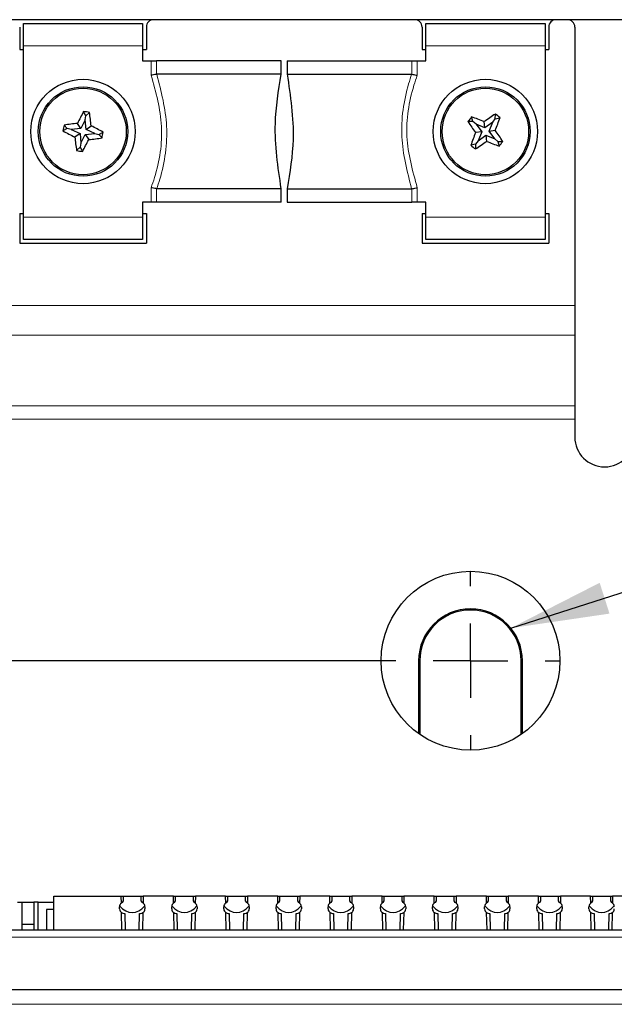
# Paper-space layout 'Blatt3' of a CAD drawing. Header units: millimetres. Extents: x 5 to 418, y 2 to 292.
# Tile 30 of 39: x 127 to 147, y 228 to 261. Entities that reach past the tile are written whole.
import ezdxf

# ---------------------------------------------------------------- set-up
doc = ezdxf.new("R2010")
doc.units = ezdxf.units.MM
doc.layers.add('SLD-0', color=7, linetype='Continuous')
doc.styles.add('SLDTEXTSTYLE0', font='TXT', dxfattribs={"width": 0.605})
doc.dimstyles.new('SLDDIMSTYLE0', dxfattribs={"dimtxt": 3.5, "dimasz": 3.302, "dimexe": 0, "dimexo": 0.0625, "dimgap": 0.875, "dimtad": 1, "dimlfac": 2, "dimrnd": 1e-09, "dimzin": 12, "dimdsep": 46, "dimtxsty": 'SLDTEXTSTYLE0', "dimsah": 1, "dimcen": 0.09, "dimadec": 0, "dimazin": 3, "dimtfac": 1, "dimtofl": 0, "dimtmove": 0, "dimatfit": 3, "dimfxl": 1, "dimfrac": 2, "dimtolj": 1, "dimtzin": 12, "dimarcsym": 0})
doc.dimstyles.new('SLDDIMSTYLE2', dxfattribs={"dimtxt": 0.18, "dimasz": 3.302, "dimexe": 0, "dimexo": 0.0625, "dimgap": 0, "dimtad": 0, "dimtih": 1, "dimtoh": 1, "dimdec": 0, "dimrnd": 1e-09, "dimzin": 0, "dimdsep": 46, "dimtxsty": 'Standard', "dimsah": 1, "dimcen": 0.09, "dimadec": 0, "dimazin": 0, "dimtfac": 3.302, "dimtdec": 0, "dimtofl": 0, "dimtmove": 0, "dimatfit": 3, "dimfxl": 1, "dimfrac": 2, "dimtolj": 1, "dimtzin": 0, "dimarcsym": 0})

# ---------------------------------------------------------------- blocks, each defined once
blk = doc.blocks.new('_D_8')
at = {"layer": 'SLD-0'}
for p, q in [((139.387, 239.197), (94.753, 239.197)), ((95.753, 101.697), (95.753, 239.197)), ((139.392, 101.697), (94.753, 101.697))]:
    blk.add_line(p, q, dxfattribs=at)
for points in [[(95.753, 239.197), (95.245, 235.895), (96.261, 235.895)], [(95.753, 101.697), (96.261, 104.999), (95.245, 104.999)]]:
    blk.add_solid(points, dxfattribs=at)
at = {"layer": 'SLD-0', "insert": (91.241, 166.436), "char_height": 3.5, "attachment_point": 1, "rotation": 90, "style": 'SLDTEXTSTYLE0'}
blk.add_mtext('275', dxfattribs=at)
blk = doc.blocks.new('_D_9')
at = {"layer": 'SLD-0'}
for p, q in [((156.627, 260.697), (103.27, 260.697)), ((104.27, 260.697), (104.27, 242.947)), ((110.876, 242.947), (103.27, 242.947))]:
    blk.add_line(p, q, dxfattribs=at)
for points in [[(104.27, 260.697), (103.762, 257.395), (104.778, 257.395)], [(104.27, 242.947), (104.778, 246.249), (103.762, 246.249)]]:
    blk.add_solid(points, dxfattribs=at)
at = {"layer": 'SLD-0', "insert": (99.758, 247.143), "char_height": 3.5, "attachment_point": 1, "rotation": 90, "style": 'SLDTEXTSTYLE0'}
blk.add_mtext('35,5', dxfattribs=at)
blk = doc.blocks.new('_D_11')
at = {"layer": 'SLD-0'}
for p, q in [((109.877, 241.947), (109.877, 269.118)), ((174.877, 241.947), (174.877, 269.118)), ((109.877, 268.118), (174.877, 268.118))]:
    blk.add_line(p, q, dxfattribs=at)
for points in [[(109.877, 268.118), (113.179, 267.61), (113.179, 268.626)], [(174.877, 268.118), (171.575, 268.626), (171.575, 267.61)]]:
    blk.add_solid(points, dxfattribs=at)
at = {"layer": 'SLD-0', "insert": (138.366, 272.63), "char_height": 3.5, "attachment_point": 1, "style": 'SLDTEXTSTYLE0'}
blk.add_mtext('130', dxfattribs=at)
blk = doc.blocks.new('SW_CENTERMARKSYMBOL_3')
at = {"layer": 'SLD-0', "color": 0}
for p, q in [((0, 2.5), (0, 2.989)), ((0, 0), (0, 1.25)), ((-2.5, 0), (-2.989, 0)), ((0, 0), (-1.25, 0)), ((0, 0), (0, -1.25)), ((0, 0), (1.25, 0)), ((2.5, 0), (2.989, 0)), ((0, -2.5), (0, -2.989))]:
    blk.add_line(p, q, dxfattribs=at)

psp = doc.layouts.new('Blatt3')

# ---------------------------------------------------------------- linework, layer by layer
at = {"color": 7, "linetype": 'Continuous', "lineweight": 25}
for p, q in [((127.3766, 260.5718), (131.3766, 260.5718)), ((127.3766, 259.8218), (127.3766, 260.5718)), ((131.3766, 260.5718), (131.3766, 259.8218)), ((140.8766, 260.5718), (144.8766, 260.5718)), ((140.8766, 259.8218), (140.8766, 260.5718)), ((144.8766, 260.5718), (144.8766, 259.8218)), ((127.2516, 260.4468), (127.2516, 259.6969)), ((131.5016, 260.4468), (131.5016, 259.6969)), ((140.7516, 260.4468), (140.7516, 259.6969)), ((145.0016, 260.4468), (145.0016, 259.6969)), ((145.8766, 260.4468), (145.8766, 251.1102)), ((127.2516, 259.6969), (127.3766, 259.6969)), ((127.3766, 254.0718), (127.3766, 259.8218)), ((131.3766, 259.8218), (131.3766, 259.3218)), ((131.3766, 259.6969), (131.5016, 259.6969)), ((140.7516, 259.6969), (140.8766, 259.6969)), ((140.8766, 259.3218), (140.8766, 259.8218)), ((144.8766, 259.8218), (144.8766, 254.0718)), ((144.8766, 259.6969), (145.0016, 259.6969)), ((131.3766, 259.3218), (131.6615, 259.3218)), ((131.6615, 259.3218), (131.8471, 259.3218)), ((136.0266, 259.3218), (131.8471, 259.3218)), ((136.0266, 258.8669), (136.0266, 259.3218)), ((136.2266, 259.3218), (136.2266, 258.8669)), ((136.2266, 259.3218), (140.4061, 259.3218)), ((140.4061, 259.3218), (140.5916, 259.3218)), ((140.5916, 259.3218), (140.8766, 259.3218)), ((131.8471, 258.8666), (131.8517, 258.8669)), ((136.0266, 258.8669), (131.8517, 258.8669)), ((136.2266, 258.8669), (140.4014, 258.8669)), ((140.4014, 258.8669), (140.4061, 258.8666)), ((129.4721, 257.4738), (129.3977, 257.6199)), ((129.4477, 257.3396), (129.3067, 257.0477)), ((129.4477, 257.3396), (129.4721, 257.4738)), ((129.4774, 257.0168), (129.4477, 257.3396)), ((129.4721, 257.4738), (129.5929, 257.5845)), ((142.4558, 257.2782), (142.2919, 257.281)), ((142.4558, 257.2782), (142.4147, 257.4368)), ((142.563, 257.1938), (142.4558, 257.2782)), ((142.8621, 257.0687), (142.8373, 257.277)), ((143.1235, 257.2604), (143.2079, 257.3676)), ((143.2079, 257.3676), (143.2107, 257.5315)), ((143.2079, 257.3676), (143.3665, 257.4088)), ((128.8496, 257.0423), (128.7035, 256.968)), ((128.8496, 257.0423), (128.7389, 257.1632)), ((128.9838, 257.018), (128.8496, 257.0423)), ((129.3067, 257.0477), (128.9838, 257.018)), ((128.9838, 257.018), (129.2757, 256.8769)), ((129.3067, 257.0477), (129.1872, 257.2201)), ((129.4774, 257.0168), (129.6498, 257.1363)), ((129.7693, 256.8757), (129.4774, 257.0168)), ((142.8621, 257.0687), (142.563, 257.1938)), ((142.563, 257.1938), (142.7547, 256.9324)), ((143.1235, 257.2604), (142.8621, 257.0687)), ((142.9984, 256.9613), (143.1235, 257.2604)), ((142.9984, 256.9613), (143.2067, 256.9861)), ((143.1902, 256.6999), (142.9984, 256.9613)), ((129.2757, 256.8769), (129.1033, 256.7574)), ((129.2757, 256.8769), (129.3054, 256.5541)), ((129.3054, 256.5541), (129.4465, 256.846)), ((129.4465, 256.846), (129.7693, 256.8757)), ((129.4465, 256.846), (129.566, 256.6736)), ((129.7693, 256.8757), (129.9035, 256.8514)), ((129.9035, 256.8514), (130.0496, 256.9257)), ((129.9035, 256.8514), (130.0143, 256.7305)), ((142.6296, 256.6332), (142.5453, 256.5261)), ((142.7547, 256.9324), (142.5464, 256.9076)), ((142.7547, 256.9324), (142.6296, 256.6332)), ((142.6296, 256.6332), (142.8911, 256.825)), ((142.8911, 256.825), (142.9158, 256.6167)), ((142.8911, 256.825), (143.1902, 256.6999)), ((143.1902, 256.6999), (143.2973, 256.6155)), ((143.2973, 256.6155), (143.3385, 256.4569)), ((143.2973, 256.6155), (143.4612, 256.6127)), ((129.2811, 256.4199), (129.1602, 256.3092)), ((129.3054, 256.5541), (129.2811, 256.4199)), ((129.2811, 256.4199), (129.3554, 256.2738)), ((142.5453, 256.5261), (142.3866, 256.4849)), ((142.5453, 256.5261), (142.5425, 256.3622)), ((131.8517, 255.0267), (131.8471, 255.0271)), ((136.0266, 255.0267), (131.8517, 255.0267)), ((136.0266, 254.5718), (136.0266, 255.0267)), ((136.2266, 255.0267), (140.4014, 255.0267)), ((136.2266, 255.0267), (136.2266, 254.5718)), ((140.4061, 255.0271), (140.4014, 255.0267)), ((131.3766, 254.5718), (131.3766, 254.0718)), ((131.6615, 254.5718), (131.3766, 254.5718)), ((131.8471, 254.5718), (131.6615, 254.5718)), ((136.0266, 254.5718), (131.8471, 254.5718)), ((136.2266, 254.5718), (140.4061, 254.5718)), ((140.5916, 254.5718), (140.4061, 254.5718)), ((140.8766, 254.5718), (140.5916, 254.5718)), ((140.8766, 254.0718), (140.8766, 254.5718)), ((127.2516, 254.1968), (127.3766, 254.1968)), ((127.2516, 254.1968), (127.2516, 253.1968)), ((127.3766, 253.3219), (127.3766, 254.0718)), ((131.3766, 254.1968), (131.5016, 254.1968)), ((131.3766, 254.0718), (131.3766, 253.3219)), ((131.5016, 254.1968), (131.5016, 253.1968)), ((140.7516, 254.1968), (140.8766, 254.1968)), ((140.7516, 254.1968), (140.7516, 253.1968)), ((140.8766, 253.3219), (140.8766, 254.0718)), ((144.8766, 254.1968), (145.0016, 254.1968)), ((144.8766, 254.0718), (144.8766, 253.3219)), ((145.0016, 254.1968), (145.0016, 253.1968)), ((131.3766, 253.3219), (127.3766, 253.3219)), ((144.8766, 253.3219), (140.8766, 253.3219)), ((127.2516, 253.1968), (131.5016, 253.1968)), ((140.7516, 253.1968), (145.0016, 253.1968)), ((145.8766, 251.1102), (145.8766, 250.1133)), ((145.8766, 250.1133), (145.8766, 247.7462)), ((145.8766, 247.7462), (145.8766, 247.2931)), ((145.8766, 247.2931), (145.8766, 246.6969)), ((140.6373, 239.1968), (140.6373, 236.7525)), ((140.6766, 239.1968), (140.6766, 236.725)), ((144.0766, 236.725), (144.0766, 239.1968)), ((144.1159, 236.7525), (144.1159, 239.1968)), ((128.4016, 230.1718), (128.4016, 231.2968)), ((128.4016, 231.2968), (130.6578, 231.2968)), ((130.6624, 231.0675), (130.6578, 231.2968)), ((130.6578, 231.2968), (130.7216, 231.2968)), ((130.7216, 231.2968), (130.7216, 231.1382)), ((130.7216, 231.2968), (131.3316, 231.2968)), ((131.3316, 231.1382), (131.3316, 231.2968)), ((131.3316, 231.2968), (131.3954, 231.2968)), ((131.3954, 231.2968), (131.3908, 231.0675)), ((132.4078, 231.2968), (131.3954, 231.2968)), ((132.4124, 231.0675), (132.4078, 231.2968)), ((132.4078, 231.2968), (132.4716, 231.2968)), ((132.4716, 231.2968), (132.4716, 231.1382)), ((132.4716, 231.2968), (133.0816, 231.2968)), ((133.0816, 231.1382), (133.0816, 231.2968)), ((133.0816, 231.2968), (133.1454, 231.2968)), ((133.1454, 231.2968), (133.1408, 231.0675)), ((134.1578, 231.2968), (133.1454, 231.2968)), ((134.1624, 231.0675), (134.1578, 231.2968)), ((134.1578, 231.2968), (134.2216, 231.2968)), ((134.2216, 231.2968), (134.2216, 231.1382)), ((134.2216, 231.2968), (134.8316, 231.2968)), ((134.8316, 231.1382), (134.8316, 231.2968)), ((134.8316, 231.2968), (134.8954, 231.2968)), ((134.8954, 231.2968), (134.8908, 231.0675)), ((135.9078, 231.2968), (134.8954, 231.2968)), ((135.9124, 231.0675), (135.9078, 231.2968)), ((135.9078, 231.2968), (135.9716, 231.2968)), ((135.9716, 231.2968), (135.9716, 231.1382)), ((135.9716, 231.2968), (136.5816, 231.2968)), ((136.5816, 231.1382), (136.5816, 231.2968)), ((136.5816, 231.2968), (136.6454, 231.2968)), ((136.6454, 231.2968), (136.6408, 231.0675)), ((137.6578, 231.2968), (136.6454, 231.2968)), ((137.6624, 231.0675), (137.6578, 231.2968)), ((137.6578, 231.2968), (137.7216, 231.2968)), ((137.7216, 231.2968), (137.7216, 231.1382)), ((137.7216, 231.2968), (138.3316, 231.2968)), ((138.3316, 231.1382), (138.3316, 231.2968)), ((138.3316, 231.2968), (138.3954, 231.2968)), ((138.3954, 231.2968), (138.3908, 231.0675)), ((139.4078, 231.2968), (138.3954, 231.2968)), ((139.4124, 231.0675), (139.4078, 231.2968)), ((139.4078, 231.2968), (139.4716, 231.2968)), ((139.4716, 231.2968), (139.4716, 231.1382)), ((139.4716, 231.2968), (140.0816, 231.2968)), ((140.0816, 231.1382), (140.0816, 231.2968)), ((140.0816, 231.2968), (140.1454, 231.2968)), ((140.1454, 231.2968), (140.1408, 231.0675)), ((141.1578, 231.2968), (140.1454, 231.2968)), ((141.1624, 231.0675), (141.1578, 231.2968)), ((141.1578, 231.2968), (141.2216, 231.2968)), ((141.2216, 231.2968), (141.2216, 231.1382)), ((141.2216, 231.2968), (141.8316, 231.2968)), ((141.8316, 231.1382), (141.8316, 231.2968)), ((141.8316, 231.2968), (141.8954, 231.2968)), ((141.8954, 231.2968), (141.8908, 231.0675)), ((142.9078, 231.2968), (141.8954, 231.2968)), ((142.9124, 231.0675), (142.9078, 231.2968)), ((142.9078, 231.2968), (142.9716, 231.2968)), ((142.9716, 231.2968), (142.9716, 231.1382)), ((142.9716, 231.2968), (143.5816, 231.2968)), ((143.5816, 231.1382), (143.5816, 231.2968)), ((143.5816, 231.2968), (143.6454, 231.2968)), ((143.6454, 231.2968), (143.6408, 231.0675)), ((144.6578, 231.2968), (143.6454, 231.2968)), ((144.6624, 231.0675), (144.6578, 231.2968)), ((144.6578, 231.2968), (144.7216, 231.2968)), ((144.7216, 231.2968), (144.7216, 231.1382)), ((144.7216, 231.2968), (145.3316, 231.2968)), ((145.3316, 231.1382), (145.3316, 231.2968)), ((145.3316, 231.2968), (145.3954, 231.2968)), ((145.3954, 231.2968), (145.3908, 231.0675)), ((146.4078, 231.2968), (145.3954, 231.2968)), ((146.4124, 231.0675), (146.4078, 231.2968)), ((146.4078, 231.2968), (146.4716, 231.2968)), ((146.4716, 231.2968), (146.4716, 231.1382)), ((146.4716, 231.2968), (147.0816, 231.2968)), ((147.0816, 231.1382), (147.0816, 231.2968)), ((147.0816, 231.2968), (147.1454, 231.2968)), ((147.1454, 231.2968), (147.1408, 231.0675)), ((148.1578, 231.2968), (147.1454, 231.2968)), ((127.1764, 231.0968), (127.3266, 231.0968)), ((127.3266, 231.0968), (127.3266, 230.1718)), ((127.3266, 231.0968), (127.7266, 231.0968)), ((127.7266, 231.0968), (127.7266, 230.1718)), ((127.8768, 231.0968), (127.7266, 231.0968)), ((127.8768, 231.0968), (128.4016, 231.0968)), ((127.8768, 230.1718), (127.8768, 231.0968)), ((128.4016, 230.8468), (128.1516, 230.8468)), ((128.1516, 230.8468), (128.1516, 230.1718)), ((130.6016, 230.8719), (130.6016, 230.9468)), ((130.7216, 231.1382), (130.6863, 231.0819)), ((131.3669, 231.0819), (131.3316, 231.1382)), ((131.4516, 230.9468), (131.4516, 230.8719)), ((132.3516, 230.8719), (132.3516, 230.9468)), ((132.4716, 231.1382), (132.4363, 231.0819)), ((133.1169, 231.0819), (133.0816, 231.1382)), ((133.2016, 230.9468), (133.2016, 230.8719)), ((134.1016, 230.8719), (134.1016, 230.9468)), ((134.2216, 231.1382), (134.1863, 231.0819)), ((134.8669, 231.0819), (134.8316, 231.1382)), ((134.9516, 230.9468), (134.9516, 230.8719)), ((135.8516, 230.8719), (135.8516, 230.9468)), ((135.9716, 231.1382), (135.9363, 231.0819)), ((136.6169, 231.0819), (136.5816, 231.1382)), ((136.7016, 230.9468), (136.7016, 230.8719)), ((137.6016, 230.8719), (137.6016, 230.9468)), ((137.7216, 231.1382), (137.6863, 231.0819)), ((138.3669, 231.0819), (138.3316, 231.1382)), ((138.4516, 230.9468), (138.4516, 230.8719)), ((139.3516, 230.8719), (139.3516, 230.9468)), ((139.4716, 231.1382), (139.4363, 231.0819)), ((140.1169, 231.0819), (140.0816, 231.1382)), ((140.2016, 230.9468), (140.2016, 230.8719)), ((141.1016, 230.8719), (141.1016, 230.9468)), ((141.2216, 231.1382), (141.1863, 231.0819)), ((141.8669, 231.0819), (141.8316, 231.1382)), ((141.9516, 230.9468), (141.9516, 230.8719)), ((142.8516, 230.8719), (142.8516, 230.9468)), ((142.9716, 231.1382), (142.9363, 231.0819)), ((143.6169, 231.0819), (143.5816, 231.1382)), ((143.7016, 230.9468), (143.7016, 230.8719)), ((144.6016, 230.8719), (144.6016, 230.9468)), ((144.7216, 231.1382), (144.6863, 231.0819)), ((145.3669, 231.0819), (145.3316, 231.1382)), ((145.4516, 230.9468), (145.4516, 230.8719)), ((146.3516, 230.8719), (146.3516, 230.9468)), ((146.4716, 231.1382), (146.4363, 231.0819)), ((147.1169, 231.0819), (147.0816, 231.1382)), ((130.6804, 230.1718), (130.6689, 230.7467)), ((130.7516, 230.7218), (130.7785, 230.7218)), ((130.7785, 230.7218), (130.7881, 230.1718)), ((131.2651, 230.1718), (131.2747, 230.7218)), ((131.2747, 230.7218), (131.3016, 230.7218)), ((131.3843, 230.7467), (131.3727, 230.1718)), ((132.4304, 230.1718), (132.4189, 230.7467)), ((132.5016, 230.7218), (132.5285, 230.7218)), ((132.5285, 230.7218), (132.5381, 230.1718)), ((133.0151, 230.1718), (133.0247, 230.7218)), ((133.0247, 230.7218), (133.0516, 230.7218)), ((133.1343, 230.7467), (133.1227, 230.1718)), ((134.1804, 230.1718), (134.1689, 230.7467)), ((134.2516, 230.7218), (134.2785, 230.7218)), ((134.2785, 230.7218), (134.2881, 230.1718)), ((134.7651, 230.1718), (134.7747, 230.7218)), ((134.7747, 230.7218), (134.8016, 230.7218)), ((134.8843, 230.7467), (134.8727, 230.1718)), ((135.9304, 230.1718), (135.9189, 230.7467)), ((136.0016, 230.7218), (136.0285, 230.7218)), ((136.0285, 230.7218), (136.0381, 230.1718)), ((136.5151, 230.1718), (136.5247, 230.7218)), ((136.5247, 230.7218), (136.5516, 230.7218)), ((136.6343, 230.7467), (136.6227, 230.1718)), ((137.6804, 230.1718), (137.6689, 230.7467)), ((137.7516, 230.7218), (137.7785, 230.7218)), ((137.7785, 230.7218), (137.7881, 230.1718)), ((138.2651, 230.1718), (138.2747, 230.7218)), ((138.2747, 230.7218), (138.3016, 230.7218)), ((138.3843, 230.7467), (138.3727, 230.1718)), ((139.4304, 230.1718), (139.4189, 230.7467)), ((139.5016, 230.7218), (139.5285, 230.7218)), ((139.5285, 230.7218), (139.5381, 230.1718)), ((140.0151, 230.1718), (140.0247, 230.7218)), ((140.0247, 230.7218), (140.0516, 230.7218)), ((140.1343, 230.7467), (140.1227, 230.1718)), ((141.1804, 230.1718), (141.1689, 230.7467)), ((141.2516, 230.7218), (141.2785, 230.7218)), ((141.2785, 230.7218), (141.2881, 230.1718)), ((141.7651, 230.1718), (141.7747, 230.7218)), ((141.7747, 230.7218), (141.8016, 230.7218)), ((141.8843, 230.7467), (141.8727, 230.1718)), ((142.9304, 230.1718), (142.9189, 230.7467)), ((143.0016, 230.7218), (143.0285, 230.7218)), ((143.0285, 230.7218), (143.0381, 230.1718)), ((143.5151, 230.1718), (143.5247, 230.7218)), ((143.5247, 230.7218), (143.5516, 230.7218)), ((143.6343, 230.7467), (143.6227, 230.1718)), ((144.6804, 230.1718), (144.6689, 230.7467)), ((144.7516, 230.7218), (144.7785, 230.7218)), ((144.7785, 230.7218), (144.7881, 230.1718)), ((145.2651, 230.1718), (145.2747, 230.7218)), ((145.2747, 230.7218), (145.3016, 230.7218)), ((145.3843, 230.7467), (145.3727, 230.1718)), ((146.4304, 230.1718), (146.4189, 230.7467)), ((146.5016, 230.7218), (146.5285, 230.7218)), ((146.5285, 230.7218), (146.5381, 230.1718)), ((147.0151, 230.1718), (147.0247, 230.7218)), ((147.0247, 230.7218), (147.0516, 230.7218)), ((147.1343, 230.7467), (147.1227, 230.1718)), ((127.3266, 230.3568), (127.7266, 230.3568)), ((119.2244, 230.1718), (165.5288, 230.1718)), ((126.6179, 228.1719), (158.1352, 228.1719))]:
    psp.add_line(p, q, dxfattribs=at)
at = {"color": 7, "linetype": 'Continuous', "lineweight": 18}
for p, q in [((131.3766, 259.8218), (127.3766, 259.8218)), ((144.8766, 259.8218), (140.8766, 259.8218)), ((131.6615, 258.8341), (131.6615, 259.3218)), ((131.8471, 259.3218), (131.8471, 258.8666)), ((140.4061, 258.8666), (140.4061, 259.3218)), ((140.5916, 259.3218), (140.5916, 258.8341)), ((131.6615, 254.5718), (131.6615, 255.0596)), ((131.8471, 255.0271), (131.8471, 254.5718)), ((140.4061, 254.5718), (140.4061, 255.0271)), ((140.5916, 255.0596), (140.5916, 254.5718)), ((127.3766, 254.0718), (131.3766, 254.0718)), ((140.8766, 254.0718), (144.8766, 254.0718)), ((145.8766, 251.1102), (117.3766, 251.1102)), ((145.8766, 250.1133), (117.3766, 250.1133)), ((145.8766, 247.7462), (117.3766, 247.7462)), ((145.8766, 247.2931), (117.3766, 247.2931)), ((140.6373, 239.1968), (140.6766, 239.1968)), ((144.1159, 239.1968), (144.0766, 239.1968)), ((165.5288, 229.9218), (119.2244, 229.9218)), ((158.1352, 227.6718), (126.6179, 227.6718))]:
    psp.add_line(p, q, dxfattribs=at)
at = {"color": 7, "linetype": 'Continuous', "lineweight": 25}
for centre, radius in [((129.3766, 256.9468), 1.75), ((142.8766, 256.9468), 1.75), ((129.3766, 256.9468), 1.5), ((129.3766, 256.9468), 1.45), ((142.8766, 256.9468), 1.5), ((142.8766, 256.9468), 1.45), ((142.3766, 239.1968), 3)]:
    psp.add_circle(centre, radius, dxfattribs=at)
for centre, radius, start, end in [((131.7516, 260.4468), 0.25, 90, 180), ((140.5016, 260.4468), 0.25, 0, 90), ((145.2516, 260.4468), 0.25, 90, 180), ((145.6266, 260.4468), 0.25, 0, 90), ((139.1117, 252.2484), 11.1002, 151.05888, 153.3914), ((127.4395, 246.2549), 11.5325, 79.23831, 80.22379), ((118.61, 255.9629), 11.102, 6.06673, 8.39891), ((151.5146, 250.1449), 11.6611, 141.29416, 142.26876), ((151.565, 263.3282), 11.0706, 213.10935, 215.44813), ((138.6981, 246.9698), 11.1072, 68.12004, 70.45112), ((149.2732, 248.2358), 11.0979, 123.11191, 125.44494), ((132.8958, 261.1267), 11.1112, 338.12089, 340.45113), ((136.2609, 248.5451), 11.3603, 51.28246, 52.28288), ((140.0691, 255.0093), 11.5331, 169.23639, 170.22181), ((134.0719, 266.6761), 11.0935, 241.05828, 243.39225), ((130.363, 246.1608), 11.1216, 96.06905, 98.39711), ((124.6817, 247.2185), 11.0926, 61.05819, 63.39235), ((134.1771, 250.558), 11.0839, 33.11075, 35.44672), ((140.1444, 257.931), 11.1032, 186.06697, 188.3989), ((119.6482, 261.6418), 11.0926, 331.05808, 333.3922), ((128.3941, 267.7017), 11.0902, 276.06575, 278.40041), ((118.6908, 258.8831), 11.5263, 349.23637, 350.22237), ((152.8573, 252.767), 11.1111, 158.12088, 160.45114), ((136.47, 265.6719), 11.1151, 303.11526, 305.44472), ((147.0551, 266.9239), 11.1072, 248.12004, 250.45112), ((134.3047, 263.6968), 11.577, 321.29063, 322.27231), ((131.313, 267.6355), 11.5291, 259.23817, 260.22394), ((149.6118, 265.4993), 11.5526, 231.28739, 232.2712), ((146.8766, 246.6968), 1, 180, 270), ((146.8766, 246.6968), 1, 270, 0), ((142.3766, 239.1968), 1.7393, 0, 180), ((142.3766, 239.1968), 1.7, 0, 180), ((130.7516, 230.9468), 0.15, 126.48314, 180), ((130.7516, 230.8718), 0.15, 180, 236.53072), ((130.7516, 230.9468), 0.15, 115.80401, 126.48314), ((131.3016, 230.9468), 0.15, 53.51686, 64.19599), ((131.3016, 230.8718), 0.15, 303.46928, 0), ((131.3016, 230.9468), 0.15, 0, 53.51686), ((132.5016, 230.9468), 0.15, 126.48314, 180), ((132.5016, 230.8718), 0.15, 180, 236.53072), ((132.5016, 230.9468), 0.15, 115.80401, 126.48314), ((133.0516, 230.9468), 0.15, 53.51686, 64.19599), ((133.0516, 230.8718), 0.15, 303.46928, 0), ((133.0516, 230.9468), 0.15, 0, 53.51686), ((134.2516, 230.9468), 0.15, 126.48314, 180), ((134.2516, 230.8718), 0.15, 180, 236.53072), ((134.2516, 230.9468), 0.15, 115.80401, 126.48314), ((134.8016, 230.9468), 0.15, 53.51686, 64.19599), ((134.8016, 230.8718), 0.15, 303.46928, 0), ((134.8016, 230.9468), 0.15, 0, 53.51686), ((136.0016, 230.9468), 0.15, 126.48314, 180), ((136.0016, 230.8718), 0.15, 180, 236.53072), ((136.0016, 230.9468), 0.15, 115.80401, 126.48314), ((136.5516, 230.9468), 0.15, 53.51686, 64.19599), ((136.5516, 230.8718), 0.15, 303.46928, 360), ((136.5516, 230.9468), 0.15, 360, 53.51686), ((137.7516, 230.9468), 0.15, 126.48314, 180), ((137.7516, 230.8718), 0.15, 180, 236.53072), ((137.7516, 230.9468), 0.15, 115.80401, 126.48314), ((138.3016, 230.9468), 0.15, 53.51686, 64.19599), ((138.3016, 230.8718), 0.15, 303.46928, 0), ((138.3016, 230.9468), 0.15, 0, 53.51686), ((139.5016, 230.9468), 0.15, 126.48314, 180), ((139.5016, 230.8718), 0.15, 180, 236.53072), ((139.5016, 230.9468), 0.15, 115.80401, 126.48314), ((140.0516, 230.9468), 0.15, 53.51686, 64.19599), ((140.0516, 230.8718), 0.15, 303.46928, 0), ((140.0516, 230.9468), 0.15, 0, 53.51686), ((141.2516, 230.9468), 0.15, 126.48314, 180), ((141.2516, 230.8718), 0.15, 180, 236.53072), ((141.2516, 230.9468), 0.15, 115.80401, 126.48314), ((141.8016, 230.9468), 0.15, 53.51686, 64.19599), ((141.8016, 230.8718), 0.15, 303.46928, 0), ((141.8016, 230.9468), 0.15, 0, 53.51686), ((143.0016, 230.9468), 0.15, 126.48314, 180), ((143.0016, 230.8718), 0.15, 180, 236.53072), ((143.0016, 230.9468), 0.15, 115.80401, 126.48314), ((143.5516, 230.9468), 0.15, 53.51686, 64.19599), ((143.5516, 230.8718), 0.15, 303.46928, 0), ((143.5516, 230.9468), 0.15, 0, 53.51686), ((144.7516, 230.9468), 0.15, 126.48314, 180), ((144.7516, 230.8718), 0.15, 180, 236.53072), ((144.7516, 230.9468), 0.15, 115.80401, 126.48314), ((145.3016, 230.9468), 0.15, 53.51686, 64.19599), ((145.3016, 230.8718), 0.15, 303.46928, 0), ((145.3016, 230.9468), 0.15, 0, 53.51686), ((146.5016, 230.9468), 0.15, 126.48314, 180), ((146.5016, 230.8718), 0.15, 180, 236.53072), ((146.5016, 230.9468), 0.15, 115.80401, 126.48314), ((147.0516, 230.9468), 0.15, 53.51686, 64.19599), ((147.0516, 230.8718), 0.15, 303.46928, 0), ((147.0516, 230.9468), 0.15, 0, 53.51686), ((130.7516, 230.8718), 0.15, 236.53072, 270), ((131.3016, 230.8718), 0.15, 270, 303.46928), ((132.5016, 230.8718), 0.15, 236.53072, 270), ((133.0516, 230.8718), 0.15, 270, 303.46928), ((134.2516, 230.8718), 0.15, 236.53072, 270), ((134.8016, 230.8718), 0.15, 270, 303.46928), ((136.0016, 230.8718), 0.15, 236.53072, 270), ((136.5516, 230.8718), 0.15, 270, 303.46928), ((137.7516, 230.8718), 0.15, 236.53072, 270), ((138.3016, 230.8718), 0.15, 270, 303.46928), ((139.5016, 230.8718), 0.15, 236.53072, 270), ((140.0516, 230.8718), 0.15, 270, 303.46928), ((141.2516, 230.8718), 0.15, 236.53072, 270), ((141.8016, 230.8718), 0.15, 270, 303.46928), ((143.0016, 230.8718), 0.15, 236.53072, 270), ((143.5516, 230.8718), 0.15, 270, 303.46928), ((144.7516, 230.8718), 0.15, 236.53072, 270), ((145.3016, 230.8718), 0.15, 270, 303.46928), ((146.5016, 230.8718), 0.15, 236.53072, 270), ((147.0516, 230.8718), 0.15, 270, 303.46928)]:
    psp.add_arc(centre, radius, start, end, dxfattribs=at)
for centre in [(131.0266, 232.0794), (132.7766, 232.0794), (134.5266, 232.0794), (136.2766, 232.0794), (138.0266, 232.0794), (139.7766, 232.0794), (141.5266, 232.0794), (143.2766, 232.0794), (145.0266, 232.0794), (146.7766, 232.0794)]:
    psp.add_ellipse(centre, major_axis=(0, 1.3284), ratio=0.5770863, start_param=2.5571517, end_param=3.7260336, dxfattribs=at)
for points, knots in [([(131.8471, 258.8666), (131.826, 258.8629), (131.7839, 258.8556), (131.7171, 258.8439), (131.676, 258.8367), (131.6628, 258.8343), (131.6615, 258.8341)], [0, 0, 0, 0, 0.404667, 0.8091618, 0.9818382, 1, 1, 1, 1]), ([(136.0266, 255.0267), (135.9179, 255.7567), (135.7267, 257.041), (135.9362, 258.3164), (136.0266, 258.8669)], [0, 0, 0, 0, 0.5683509, 1, 1, 1, 1]), ([(136.2266, 258.8669), (136.3353, 258.137), (136.5265, 256.8527), (136.317, 255.5773), (136.2266, 255.0267)], [0, 0, 0, 0, 0.56834714, 1, 1, 1, 1]), ([(140.4061, 258.8666), (140.4271, 258.8629), (140.4691, 258.8556), (140.536, 258.8439), (140.5771, 258.8367), (140.5904, 258.8343), (140.5916, 258.8341)], [0, 0, 0, 0, 0.4039909, 0.8077999, 0.9818407, 1, 1, 1, 1]), ([(131.8471, 255.0271), (131.8261, 255.0308), (131.784, 255.0381), (131.7172, 255.0498), (131.6761, 255.057), (131.6628, 255.0594), (131.6615, 255.0596)], [0, 0, 0, 0, 0.40398101, 0.80780131, 0.98183853, 1, 1, 1, 1]), ([(140.4061, 255.0271), (140.4271, 255.0308), (140.4692, 255.0381), (140.5361, 255.0498), (140.5772, 255.057), (140.5904, 255.0594), (140.5916, 255.0596)], [0, 0, 0, 0, 0.4046666, 0.8091613, 0.9818404, 1, 1, 1, 1])]:
    psp.add_open_spline(points, degree=3, knots=knots, dxfattribs=at)
at = {"color": 7, "linetype": 'Continuous', "lineweight": 18}
for points, knots in [([(131.6615, 255.0596), (131.7002, 255.172), (131.9267, 255.8303), (132.1346, 257.1361), (131.8198, 258.266), (131.6615, 258.8341)], [0, 0, 0, 0, 0.09291128, 0.54395456, 1, 1, 1, 1]), ([(131.8517, 258.8669), (132.0006, 258.2894), (132.2997, 257.129), (132.1028, 255.806), (131.8858, 255.1324), (131.8517, 255.0267)], [0, 0, 0, 0, 0.4552172, 0.9144981, 1, 1, 1, 1]), ([(140.4014, 255.0267), (140.2525, 255.6043), (139.9534, 256.7646), (140.1503, 258.0877), (140.3674, 258.7612), (140.4014, 258.8669)], [0, 0, 0, 0, 0.4552171, 0.9145017, 1, 1, 1, 1]), ([(140.5916, 258.8341), (140.5529, 258.7217), (140.3265, 258.0634), (140.1186, 256.7576), (140.4334, 255.6277), (140.5916, 255.0596)], [0, 0, 0, 0, 0.0929113, 0.5439546, 1, 1, 1, 1])]:
    psp.add_open_spline(points, degree=3, knots=knots, dxfattribs=at)

# ---------------------------------------------------------------- block references
at = {"layer": 'SLD-0'}
psp.add_blockref('SW_CENTERMARKSYMBOL_3', (142.3766, 239.1968), dxfattribs=at)

# ---------------------------------------------------------------- dimensions: what is measured, and where the dimension line sits
dim = psp.add_linear_dim(base=(174.8766, 268.1179), p1=(109.8766, 241.9469), p2=(174.8766, 241.9469), dimstyle='SLDDIMSTYLE0', dxfattribs=at)
dim.commit()
dim.dimension.update_dxf_attribs({"geometry": '_D_11', "text_midpoint": (142.3766, 268.1179), "dimtype": 160})
for base, p1, p2, picture, middle in [((104.2701, 242.9468), (156.6266, 260.6968), (110.8765, 242.9468), '_D_9', (104.2701, 251.8218)), ((95.7528, 239.1968), (139.3916, 101.6968), (139.3873, 239.1968), '_D_8', (95.7528, 170.4468))]:
    dim = psp.add_linear_dim(base=base, p1=p1, p2=p2, angle=90, dimstyle='SLDDIMSTYLE0', dxfattribs=at)
    dim.commit()
    dim.dimension.update_dxf_attribs({"geometry": picture, "text_midpoint": middle, "dimtype": 160})

# ---------------------------------------------------------------- leaders
psp.add_leader([(143.7294, 240.29), (177.368, 251.0163)], dimstyle='SLDDIMSTYLE2', dxfattribs=at)

doc.saveas('drawing.dxf')
